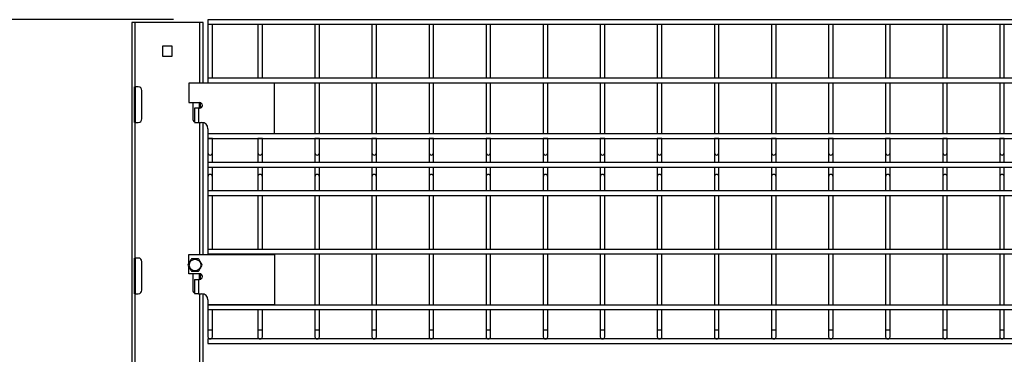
# Model space of a CAD drawing. Header units: inches. Extents: x 0.2 to 10.8, y 0.2 to 8.2.
# Tile 10 of 57: x 2.939 to 4.376, y 5.248 to 5.736. Entities that reach past the tile are written whole.
import ezdxf

# ---------------------------------------------------------------- set-up
doc = ezdxf.new("R2010")
doc.units = ezdxf.units.IN
doc.header["$MEASUREMENT"] = 0
doc.layers.add('DIMENSIONS', color=140, linetype='Continuous', lineweight=25)
doc.styles.add('SLDTEXTSTYLE0', font='TXT', dxfattribs={"width": 0.7})
doc.dimstyles.new('SLDDIMSTYLE1', dxfattribs={"dimtxt": 0.084961, "dimasz": 0.13, "dimexe": 0, "dimexo": 0.0625, "dimgap": 0.02124, "dimtad": 0, "dimtih": 1, "dimtoh": 1, "dimlfac": 24, "dimrnd": 1e-09, "dimzin": 4, "dimdsep": 46, "dimtxsty": 'SLDTEXTSTYLE0', "dimsah": 1, "dimcen": 0.09, "dimadec": 0, "dimazin": 1, "dimtfac": 1, "dimtofl": 0, "dimtmove": 0, "dimatfit": 3, "dimfxl": 0, "dimfrac": 2, "dimtolj": 1, "dimtzin": 12, "dimarcsym": 0})

# ---------------------------------------------------------------- blocks, each defined once
blk = doc.blocks.new('_D_1')
at = {"layer": 'DIMENSIONS'}
for p, q in [((3.1634, 5.7362), (2.106, 5.7362)), ((2.231, 5.7362), (2.231, 4.6949)), ((2.0341, 4.5409), (2.0055, 4.5409)), ((2.0055, 4.5409), (2.0055, 4.4058)), ((2.4279, 4.5409), (2.4564, 4.5409)), ((2.4564, 4.5409), (2.4564, 4.4058)), ((2.0055, 4.4058), (2.0341, 4.4058)), ((2.4564, 4.4058), (2.4279, 4.4058)), ((2.231, 1.7528), (2.231, 4.3868)), ((2.948, 1.7528), (2.106, 1.7528))]:
    blk.add_line(p, q, dxfattribs=at)
for points in [[(2.231, 5.7362), (2.211, 5.6062), (2.251, 5.6062)], [(2.231, 1.7528), (2.251, 1.8828), (2.211, 1.8828)]]:
    blk.add_solid(points, dxfattribs=at)
at = {"layer": 'DIMENSIONS', "char_height": 0.08333, "attachment_point": 1, "style": 'SLDTEXTSTYLE0'}
for s, insert in [('95.60', (2.0694, 4.6673)), ('2428.3', (2.0341, 4.5133))]:
    blk.add_mtext(s, dxfattribs=dict(at, insert=insert))

msp = doc.modelspace()

# ---------------------------------------------------------------- linework, layer by layer
for p, q in [((3.10216, 5.73193), (3.10216, 1.76839)), ((3.10716, 5.73193), (3.10216, 5.73193)), ((3.10716, 5.63818), (3.10716, 5.73193)), ((3.20132, 5.73193), (3.10716, 5.73193)), ((3.20632, 5.73193), (3.20132, 5.73193)), ((3.20132, 5.73193), (3.20132, 5.64339)), ((3.20632, 5.64339), (3.20632, 5.73193)), ((5.12632, 5.73616), (3.21341, 5.73616)), ((3.21341, 5.73616), (3.21341, 5.73283)), ((3.21341, 5.73283), (3.21341, 5.72949)), ((3.21341, 5.72949), (3.21341, 5.65074)), ((3.21341, 5.72949), (5.12632, 5.72949)), ((3.22007, 5.65074), (3.22007, 5.72949)), ((3.28632, 5.72949), (3.28632, 5.65074)), ((3.29299, 5.65074), (3.29299, 5.72949)), ((3.36966, 5.72949), (3.36966, 5.65074)), ((3.37632, 5.65074), (3.37632, 5.72949)), ((3.45299, 5.72949), (3.45299, 5.65074)), ((3.45966, 5.65074), (3.45966, 5.72949)), ((3.53632, 5.72949), (3.53632, 5.65074)), ((3.54299, 5.65074), (3.54299, 5.72949)), ((3.61966, 5.72949), (3.61966, 5.65074)), ((3.62632, 5.65074), (3.62632, 5.72949)), ((3.70299, 5.72949), (3.70299, 5.65074)), ((3.70966, 5.65074), (3.70966, 5.72949)), ((3.78632, 5.72949), (3.78632, 5.65074)), ((3.79299, 5.65074), (3.79299, 5.72949)), ((3.86966, 5.72949), (3.86966, 5.65074)), ((3.87632, 5.65074), (3.87632, 5.72949)), ((3.95299, 5.72949), (3.95299, 5.65074)), ((3.95966, 5.65074), (3.95966, 5.72949)), ((4.03632, 5.72949), (4.03632, 5.65074)), ((4.04299, 5.65074), (4.04299, 5.72949)), ((4.11966, 5.72949), (4.11966, 5.65074)), ((4.12632, 5.65074), (4.12632, 5.72949)), ((4.20299, 5.72949), (4.20299, 5.65074)), ((4.20966, 5.65074), (4.20966, 5.72949)), ((4.28632, 5.72949), (4.28632, 5.65074)), ((4.29299, 5.65074), (4.29299, 5.72949)), ((4.36966, 5.72949), (4.36966, 5.65074)), ((4.37632, 5.65074), (4.37632, 5.72949)), ((3.1614, 5.69742), (3.14708, 5.69742)), ((3.14708, 5.69742), (3.14708, 5.6831)), ((3.1614, 5.6831), (3.1614, 5.69742)), ((3.14708, 5.6831), (3.1614, 5.6831)), ((5.12632, 5.65074), (3.21341, 5.65074)), ((3.21341, 5.65074), (3.21341, 5.64741)), ((3.10632, 5.58609), (3.10632, 5.63818)), ((3.10632, 5.63818), (3.10716, 5.63818)), ((3.11174, 5.63818), (3.10716, 5.63818)), ((3.10716, 5.63818), (3.10716, 5.58609)), ((3.31053, 5.64339), (3.18553, 5.64339)), ((3.18553, 5.64339), (3.18553, 5.61526)), ((3.21341, 5.64741), (3.21341, 5.64408)), ((3.21341, 5.64408), (5.12632, 5.64408)), ((3.21341, 5.64408), (3.21341, 5.64339)), ((3.22007, 5.64339), (3.22007, 5.64408)), ((3.28632, 5.64408), (3.28632, 5.64339)), ((3.29299, 5.64339), (3.29299, 5.64408)), ((3.31053, 5.56984), (3.31053, 5.64339)), ((3.36966, 5.64408), (3.36966, 5.56949)), ((3.37632, 5.56949), (3.37632, 5.64408)), ((3.45299, 5.64408), (3.45299, 5.56949)), ((3.45966, 5.56949), (3.45966, 5.64408)), ((3.53632, 5.64408), (3.53632, 5.56949)), ((3.54299, 5.56949), (3.54299, 5.64408)), ((3.61966, 5.64408), (3.61966, 5.56949)), ((3.62632, 5.56949), (3.62632, 5.64408)), ((3.70299, 5.64408), (3.70299, 5.56949)), ((3.70966, 5.56949), (3.70966, 5.64408)), ((3.78632, 5.64408), (3.78632, 5.56949)), ((3.79299, 5.56949), (3.79299, 5.64408)), ((3.86966, 5.64408), (3.86966, 5.56949)), ((3.87632, 5.56949), (3.87632, 5.64408)), ((3.95299, 5.64408), (3.95299, 5.56949)), ((3.95966, 5.56949), (3.95966, 5.64408)), ((4.03632, 5.64408), (4.03632, 5.56949)), ((4.04299, 5.56949), (4.04299, 5.64408)), ((4.11966, 5.64408), (4.11966, 5.56949)), ((4.12632, 5.56949), (4.12632, 5.64408)), ((4.20299, 5.64408), (4.20299, 5.56949)), ((4.20966, 5.56949), (4.20966, 5.64408)), ((4.28632, 5.64408), (4.28632, 5.56949)), ((4.29299, 5.56949), (4.29299, 5.64408)), ((4.36966, 5.64408), (4.36966, 5.56949)), ((4.37632, 5.56949), (4.37632, 5.64408)), ((3.11716, 5.59151), (3.11716, 5.63276)), ((3.18553, 5.61526), (3.20132, 5.61526)), ((3.19132, 5.61526), (3.19132, 5.59151)), ((3.19395, 5.60693), (3.19395, 5.58687)), ((3.19953, 5.60693), (3.19395, 5.60693)), ((3.19953, 5.60693), (3.19953, 5.58609)), ((3.20132, 5.60693), (3.19953, 5.60693)), ((3.20132, 5.60693), (3.20132, 5.61526)), ((3.20216, 5.61518), (3.20216, 5.60701)), ((3.10716, 5.58609), (3.10632, 5.58609)), ((3.10716, 5.38818), (3.10716, 5.58609)), ((3.10716, 5.58609), (3.11174, 5.58609)), ((3.19396, 5.58609), (3.19953, 5.58609)), ((3.19953, 5.58609), (3.20432, 5.58609)), ((3.20132, 5.58609), (3.20132, 5.39339)), ((3.20632, 5.39339), (3.20632, 5.58587)), ((3.21341, 5.57701), (3.21341, 5.56984)), ((3.21341, 5.56984), (3.21341, 5.56949)), ((3.21341, 5.56984), (3.31053, 5.56984)), ((5.12632, 5.56949), (3.21341, 5.56949)), ((3.21341, 5.56949), (3.21341, 5.56616)), ((3.21341, 5.56616), (3.21341, 5.56283)), ((3.22007, 5.56949), (3.22007, 5.56984)), ((3.28632, 5.56984), (3.28632, 5.56949)), ((3.29299, 5.56949), (3.29299, 5.56984)), ((3.21341, 5.56283), (3.21341, 5.56262)), ((3.21341, 5.56283), (5.12632, 5.56283)), ((3.21341, 5.56262), (3.21341, 5.54187)), ((3.21674, 5.56262), (3.21341, 5.56262)), ((3.22007, 5.56262), (3.21674, 5.56262)), ((3.22007, 5.56262), (3.22007, 5.56283)), ((3.22007, 5.54187), (3.22007, 5.56262)), ((3.28632, 5.56283), (3.28632, 5.56262)), ((3.28632, 5.56262), (3.28632, 5.54187)), ((3.28966, 5.56262), (3.28632, 5.56262)), ((3.29299, 5.56262), (3.28966, 5.56262)), ((3.29299, 5.56262), (3.29299, 5.56283)), ((3.29299, 5.54187), (3.29299, 5.56262)), ((3.36966, 5.56283), (3.36966, 5.56262)), ((3.36966, 5.56262), (3.36966, 5.54187)), ((3.37299, 5.56262), (3.36966, 5.56262)), ((3.37632, 5.56262), (3.37299, 5.56262)), ((3.37632, 5.56262), (3.37632, 5.56283)), ((3.37632, 5.54187), (3.37632, 5.56262)), ((3.45299, 5.56283), (3.45299, 5.56262)), ((3.45299, 5.56262), (3.45299, 5.54187)), ((3.45632, 5.56262), (3.45299, 5.56262)), ((3.45966, 5.56262), (3.45632, 5.56262)), ((3.45966, 5.56262), (3.45966, 5.56283)), ((3.45966, 5.54187), (3.45966, 5.56262)), ((3.53632, 5.56283), (3.53632, 5.56262)), ((3.53632, 5.56262), (3.53632, 5.54187)), ((3.53966, 5.56262), (3.53632, 5.56262)), ((3.54299, 5.56262), (3.53966, 5.56262)), ((3.54299, 5.56262), (3.54299, 5.56283)), ((3.54299, 5.54187), (3.54299, 5.56262)), ((3.61966, 5.56283), (3.61966, 5.56262)), ((3.61966, 5.56262), (3.61966, 5.54187)), ((3.62299, 5.56262), (3.61966, 5.56262)), ((3.62632, 5.56262), (3.62299, 5.56262)), ((3.62632, 5.56262), (3.62632, 5.56283)), ((3.62632, 5.54187), (3.62632, 5.56262)), ((3.70299, 5.56283), (3.70299, 5.56262)), ((3.70299, 5.56262), (3.70299, 5.54187)), ((3.70632, 5.56262), (3.70299, 5.56262)), ((3.70966, 5.56262), (3.70632, 5.56262)), ((3.70966, 5.56262), (3.70966, 5.56283)), ((3.70966, 5.54187), (3.70966, 5.56262)), ((3.78632, 5.56283), (3.78632, 5.56262)), ((3.78632, 5.56262), (3.78632, 5.54187)), ((3.78966, 5.56262), (3.78632, 5.56262)), ((3.79299, 5.56262), (3.78966, 5.56262)), ((3.79299, 5.56262), (3.79299, 5.56283)), ((3.79299, 5.54187), (3.79299, 5.56262)), ((3.86966, 5.56283), (3.86966, 5.56262)), ((3.86966, 5.56262), (3.86966, 5.54187)), ((3.87299, 5.56262), (3.86966, 5.56262)), ((3.87632, 5.56262), (3.87299, 5.56262)), ((3.87632, 5.56262), (3.87632, 5.56283)), ((3.87632, 5.54187), (3.87632, 5.56262)), ((3.95299, 5.56283), (3.95299, 5.56262)), ((3.95299, 5.56262), (3.95299, 5.54187)), ((3.95632, 5.56262), (3.95299, 5.56262)), ((3.95966, 5.56262), (3.95632, 5.56262)), ((3.95966, 5.56262), (3.95966, 5.56283)), ((3.95966, 5.54187), (3.95966, 5.56262)), ((4.03632, 5.56283), (4.03632, 5.56262)), ((4.03632, 5.56262), (4.03632, 5.54187)), ((4.03966, 5.56262), (4.03632, 5.56262)), ((4.04299, 5.56262), (4.03966, 5.56262)), ((4.04299, 5.56262), (4.04299, 5.56283)), ((4.04299, 5.54187), (4.04299, 5.56262)), ((4.11966, 5.56283), (4.11966, 5.56262)), ((4.11966, 5.56262), (4.11966, 5.54187)), ((4.12299, 5.56262), (4.11966, 5.56262)), ((4.12632, 5.56262), (4.12299, 5.56262)), ((4.12632, 5.56262), (4.12632, 5.56283)), ((4.12632, 5.54187), (4.12632, 5.56262)), ((4.20299, 5.56283), (4.20299, 5.56262)), ((4.20299, 5.56262), (4.20299, 5.54187)), ((4.20632, 5.56262), (4.20299, 5.56262)), ((4.20966, 5.56262), (4.20632, 5.56262)), ((4.20966, 5.56262), (4.20966, 5.56283)), ((4.20966, 5.54187), (4.20966, 5.56262)), ((4.28632, 5.56283), (4.28632, 5.56262)), ((4.28632, 5.56262), (4.28632, 5.54187)), ((4.28966, 5.56262), (4.28632, 5.56262)), ((4.29299, 5.56262), (4.28966, 5.56262)), ((4.29299, 5.56262), (4.29299, 5.56283)), ((4.29299, 5.54187), (4.29299, 5.56262)), ((4.36966, 5.56283), (4.36966, 5.56262)), ((4.36966, 5.56262), (4.36966, 5.54187)), ((4.37299, 5.56262), (4.36966, 5.56262)), ((4.37632, 5.56262), (4.37299, 5.56262)), ((4.37632, 5.56262), (4.37632, 5.56283)), ((4.37632, 5.54187), (4.37632, 5.56262)), ((3.21341, 5.54187), (3.21341, 5.5277)), ((3.22007, 5.5277), (3.22007, 5.54187)), ((3.28632, 5.54187), (3.28632, 5.5277)), ((3.29299, 5.5277), (3.29299, 5.54187)), ((3.36966, 5.54187), (3.36966, 5.5277)), ((3.37632, 5.5277), (3.37632, 5.54187)), ((3.45299, 5.54187), (3.45299, 5.5277)), ((3.45966, 5.5277), (3.45966, 5.54187)), ((3.53632, 5.54187), (3.53632, 5.5277)), ((3.54299, 5.5277), (3.54299, 5.54187)), ((3.61966, 5.54187), (3.61966, 5.5277)), ((3.62632, 5.5277), (3.62632, 5.54187)), ((3.70299, 5.54187), (3.70299, 5.5277)), ((3.70966, 5.5277), (3.70966, 5.54187)), ((3.78632, 5.54187), (3.78632, 5.5277)), ((3.79299, 5.5277), (3.79299, 5.54187)), ((3.86966, 5.54187), (3.86966, 5.5277)), ((3.87632, 5.5277), (3.87632, 5.54187)), ((3.95299, 5.54187), (3.95299, 5.5277)), ((3.95966, 5.5277), (3.95966, 5.54187)), ((4.03632, 5.54187), (4.03632, 5.5277)), ((4.04299, 5.5277), (4.04299, 5.54187)), ((4.11966, 5.54187), (4.11966, 5.5277)), ((4.12632, 5.5277), (4.12632, 5.54187)), ((4.20299, 5.54187), (4.20299, 5.5277)), ((4.20966, 5.5277), (4.20966, 5.54187)), ((4.28632, 5.54187), (4.28632, 5.5277)), ((4.29299, 5.5277), (4.29299, 5.54187)), ((4.36966, 5.54187), (4.36966, 5.5277)), ((4.37632, 5.5277), (4.37632, 5.54187)), ((5.12632, 5.5277), (3.21341, 5.5277)), ((3.21341, 5.5277), (3.21341, 5.52437)), ((3.21341, 5.52437), (3.21341, 5.52103)), ((3.21341, 5.52103), (3.21341, 5.50687)), ((3.21341, 5.52103), (5.12632, 5.52103)), ((3.22007, 5.50687), (3.22007, 5.52103)), ((3.28632, 5.52103), (3.28632, 5.50687)), ((3.29299, 5.50687), (3.29299, 5.52103)), ((3.36966, 5.52103), (3.36966, 5.50687)), ((3.37632, 5.50687), (3.37632, 5.52103)), ((3.45299, 5.52103), (3.45299, 5.50687)), ((3.45966, 5.50687), (3.45966, 5.52103)), ((3.53632, 5.52103), (3.53632, 5.50687)), ((3.54299, 5.50687), (3.54299, 5.52103)), ((3.61966, 5.52103), (3.61966, 5.50687)), ((3.62632, 5.50687), (3.62632, 5.52103)), ((3.70299, 5.52103), (3.70299, 5.50687)), ((3.70966, 5.50687), (3.70966, 5.52103)), ((3.78632, 5.52103), (3.78632, 5.50687)), ((3.79299, 5.50687), (3.79299, 5.52103)), ((3.86966, 5.52103), (3.86966, 5.50687)), ((3.87632, 5.50687), (3.87632, 5.52103)), ((3.95299, 5.52103), (3.95299, 5.50687)), ((3.95966, 5.50687), (3.95966, 5.52103)), ((4.03632, 5.52103), (4.03632, 5.50687)), ((4.04299, 5.50687), (4.04299, 5.52103)), ((4.11966, 5.52103), (4.11966, 5.50687)), ((4.12632, 5.50687), (4.12632, 5.52103)), ((4.20299, 5.52103), (4.20299, 5.50687)), ((4.20966, 5.50687), (4.20966, 5.52103)), ((4.28632, 5.52103), (4.28632, 5.50687)), ((4.29299, 5.50687), (4.29299, 5.52103)), ((4.36966, 5.52103), (4.36966, 5.50687)), ((4.37632, 5.50687), (4.37632, 5.52103)), ((3.21341, 5.50687), (3.21341, 5.48612)), ((3.22007, 5.48612), (3.22007, 5.50687)), ((3.28632, 5.50687), (3.28632, 5.48612)), ((3.29299, 5.48612), (3.29299, 5.50687)), ((3.36966, 5.50687), (3.36966, 5.48612)), ((3.37632, 5.48612), (3.37632, 5.50687)), ((3.45299, 5.50687), (3.45299, 5.48612)), ((3.45966, 5.48612), (3.45966, 5.50687)), ((3.53632, 5.50687), (3.53632, 5.48612)), ((3.54299, 5.48612), (3.54299, 5.50687)), ((3.61966, 5.50687), (3.61966, 5.48612)), ((3.62632, 5.48612), (3.62632, 5.50687)), ((3.70299, 5.50687), (3.70299, 5.48612)), ((3.70966, 5.48612), (3.70966, 5.50687)), ((3.78632, 5.50687), (3.78632, 5.48612)), ((3.79299, 5.48612), (3.79299, 5.50687)), ((3.86966, 5.50687), (3.86966, 5.48612)), ((3.87632, 5.48612), (3.87632, 5.50687)), ((3.95299, 5.50687), (3.95299, 5.48612)), ((3.95966, 5.48612), (3.95966, 5.50687)), ((4.03632, 5.50687), (4.03632, 5.48612)), ((4.04299, 5.48612), (4.04299, 5.50687)), ((4.11966, 5.50687), (4.11966, 5.48612)), ((4.12632, 5.48612), (4.12632, 5.50687)), ((4.20299, 5.50687), (4.20299, 5.48612)), ((4.20966, 5.48612), (4.20966, 5.50687)), ((4.28632, 5.50687), (4.28632, 5.48612)), ((4.29299, 5.48612), (4.29299, 5.50687)), ((4.36966, 5.50687), (4.36966, 5.48612)), ((4.37632, 5.48612), (4.37632, 5.50687)), ((5.12632, 5.48616), (3.21341, 5.48616)), ((3.21341, 5.48616), (3.21341, 5.48283)), ((3.21341, 5.48283), (3.21341, 5.47949)), ((3.21341, 5.47949), (5.12632, 5.47949)), ((3.21341, 5.47949), (3.21341, 5.40074)), ((3.22007, 5.40074), (3.22007, 5.47949)), ((3.28632, 5.47949), (3.28632, 5.40074)), ((3.29299, 5.40074), (3.29299, 5.47949)), ((3.36966, 5.47949), (3.36966, 5.40074)), ((3.37632, 5.40074), (3.37632, 5.47949)), ((3.45299, 5.47949), (3.45299, 5.40074)), ((3.45966, 5.40074), (3.45966, 5.47949)), ((3.53632, 5.47949), (3.53632, 5.40074)), ((3.54299, 5.40074), (3.54299, 5.47949)), ((3.61966, 5.47949), (3.61966, 5.40074)), ((3.62632, 5.40074), (3.62632, 5.47949)), ((3.70299, 5.47949), (3.70299, 5.40074)), ((3.70966, 5.40074), (3.70966, 5.47949)), ((3.78632, 5.47949), (3.78632, 5.40074)), ((3.79299, 5.40074), (3.79299, 5.47949)), ((3.86966, 5.47949), (3.86966, 5.40074)), ((3.87632, 5.40074), (3.87632, 5.47949)), ((3.95299, 5.47949), (3.95299, 5.40074)), ((3.95966, 5.40074), (3.95966, 5.47949)), ((4.03632, 5.47949), (4.03632, 5.40074)), ((4.04299, 5.40074), (4.04299, 5.47949)), ((4.11966, 5.47949), (4.11966, 5.40074)), ((4.12632, 5.40074), (4.12632, 5.47949)), ((4.20299, 5.47949), (4.20299, 5.40074)), ((4.20966, 5.40074), (4.20966, 5.47949)), ((4.28632, 5.47949), (4.28632, 5.40074)), ((4.29299, 5.40074), (4.29299, 5.47949)), ((4.36966, 5.47949), (4.36966, 5.40074)), ((4.37632, 5.40074), (4.37632, 5.47949)), ((3.18553, 5.38032), (3.18553, 5.39339)), ((3.18553, 5.39339), (3.31053, 5.39339)), ((5.12632, 5.40074), (3.21341, 5.40074)), ((3.21341, 5.40074), (3.21341, 5.39741)), ((3.21341, 5.39741), (3.21341, 5.39408)), ((3.21341, 5.39408), (3.21341, 5.39339)), ((3.21341, 5.39408), (5.12632, 5.39408)), ((3.22007, 5.39339), (3.22007, 5.39408)), ((3.28632, 5.39408), (3.28632, 5.39339)), ((3.29299, 5.39339), (3.29299, 5.39408)), ((3.31053, 5.39339), (3.31053, 5.31984)), ((3.36966, 5.39408), (3.36966, 5.31949)), ((3.37632, 5.31949), (3.37632, 5.39408)), ((3.45299, 5.39408), (3.45299, 5.31949)), ((3.45966, 5.31949), (3.45966, 5.39408)), ((3.53632, 5.39408), (3.53632, 5.31949)), ((3.54299, 5.31949), (3.54299, 5.39408)), ((3.61966, 5.39408), (3.61966, 5.31949)), ((3.62632, 5.31949), (3.62632, 5.39408)), ((3.70299, 5.39408), (3.70299, 5.31949)), ((3.70966, 5.31949), (3.70966, 5.39408)), ((3.78632, 5.39408), (3.78632, 5.31949)), ((3.79299, 5.31949), (3.79299, 5.39408)), ((3.86966, 5.39408), (3.86966, 5.31949)), ((3.87632, 5.31949), (3.87632, 5.39408)), ((3.95299, 5.39408), (3.95299, 5.31949)), ((3.95966, 5.31949), (3.95966, 5.39408)), ((4.03632, 5.39408), (4.03632, 5.31949)), ((4.04299, 5.31949), (4.04299, 5.39408)), ((4.11966, 5.39408), (4.11966, 5.31949)), ((4.12632, 5.31949), (4.12632, 5.39408)), ((4.20299, 5.39408), (4.20299, 5.31949)), ((4.20966, 5.31949), (4.20966, 5.39408)), ((4.28632, 5.39408), (4.28632, 5.31949)), ((4.29299, 5.31949), (4.29299, 5.39408)), ((4.36966, 5.39408), (4.36966, 5.31949)), ((4.37632, 5.31949), (4.37632, 5.39408)), ((3.10632, 5.33609), (3.10632, 5.38818)), ((3.10632, 5.38818), (3.10716, 5.38818)), ((3.11174, 5.38818), (3.10716, 5.38818)), ((3.10716, 5.38818), (3.10716, 5.33609)), ((3.11716, 5.34151), (3.11716, 5.38276)), ((3.18553, 5.36526), (3.18553, 5.37562)), ((3.20132, 5.36526), (3.18553, 5.36526)), ((3.19132, 5.36526), (3.19132, 5.34151)), ((3.20132, 5.35693), (3.20132, 5.36526)), ((3.20216, 5.36518), (3.20216, 5.35701)), ((3.19395, 5.35693), (3.19395, 5.33687)), ((3.19395, 5.35693), (3.19953, 5.35693)), ((3.19953, 5.35693), (3.19953, 5.33609)), ((3.19953, 5.35693), (3.20132, 5.35693)), ((3.10716, 5.33609), (3.10632, 5.33609)), ((3.10716, 4.88818), (3.10716, 5.33609)), ((3.10716, 5.33609), (3.11174, 5.33609)), ((3.19953, 5.33609), (3.19396, 5.33609)), ((3.19953, 5.33609), (3.20432, 5.33609)), ((3.20132, 5.33609), (3.20132, 4.88818)), ((3.20632, 3.40876), (3.20632, 5.33587)), ((3.21341, 5.32701), (3.21341, 5.31984)), ((3.21341, 5.31984), (3.21341, 5.31949)), ((3.31053, 5.31984), (3.21341, 5.31984)), ((5.12632, 5.31949), (3.21341, 5.31949)), ((3.21341, 5.31949), (3.21341, 5.31616)), ((3.22007, 5.31949), (3.22007, 5.31984)), ((3.28632, 5.31984), (3.28632, 5.31949)), ((3.29299, 5.31949), (3.29299, 5.31984)), ((3.21341, 5.31616), (3.21341, 5.31283)), ((3.21341, 5.31283), (5.12632, 5.31283)), ((3.21341, 5.31283), (3.21341, 5.28333)), ((3.22007, 5.28333), (3.22007, 5.31283)), ((3.28632, 5.31283), (3.28632, 5.28333)), ((3.29299, 5.28333), (3.29299, 5.31283)), ((3.36966, 5.31283), (3.36966, 5.28333)), ((3.37632, 5.28333), (3.37632, 5.31283)), ((3.45299, 5.31283), (3.45299, 5.28333)), ((3.45966, 5.28333), (3.45966, 5.31283)), ((3.53632, 5.31283), (3.53632, 5.28333)), ((3.54299, 5.28333), (3.54299, 5.31283)), ((3.61966, 5.31283), (3.61966, 5.28333)), ((3.62632, 5.28333), (3.62632, 5.31283)), ((3.70299, 5.31283), (3.70299, 5.28333)), ((3.70966, 5.28333), (3.70966, 5.31283)), ((3.78632, 5.31283), (3.78632, 5.28333)), ((3.79299, 5.28333), (3.79299, 5.31283)), ((3.86966, 5.31283), (3.86966, 5.28333)), ((3.87632, 5.28333), (3.87632, 5.31283)), ((3.95299, 5.31283), (3.95299, 5.28333)), ((3.95966, 5.28333), (3.95966, 5.31283)), ((4.03632, 5.31283), (4.03632, 5.28333)), ((4.04299, 5.28333), (4.04299, 5.31283)), ((4.11966, 5.31283), (4.11966, 5.28333)), ((4.12632, 5.28333), (4.12632, 5.31283)), ((4.20299, 5.31283), (4.20299, 5.28333)), ((4.20966, 5.28333), (4.20966, 5.31283)), ((4.28632, 5.31283), (4.28632, 5.28333)), ((4.29299, 5.28333), (4.29299, 5.31283)), ((4.36966, 5.31283), (4.36966, 5.28333)), ((4.37632, 5.28333), (4.37632, 5.31283)), ((3.21341, 5.28333), (3.21341, 5.27333)), ((3.21341, 5.28333), (3.22007, 5.28333)), ((3.22007, 5.27333), (3.22007, 5.28333)), ((3.28632, 5.28333), (3.28632, 5.27333)), ((3.28632, 5.28333), (3.29299, 5.28333)), ((3.29299, 5.27333), (3.29299, 5.28333)), ((3.36966, 5.28333), (3.36966, 5.27333)), ((3.36966, 5.28333), (3.37632, 5.28333)), ((3.37632, 5.27333), (3.37632, 5.28333)), ((3.45299, 5.28333), (3.45299, 5.27333)), ((3.45299, 5.28333), (3.45966, 5.28333)), ((3.45966, 5.27333), (3.45966, 5.28333)), ((3.53632, 5.28333), (3.53632, 5.27333)), ((3.53632, 5.28333), (3.54299, 5.28333)), ((3.54299, 5.27333), (3.54299, 5.28333)), ((3.61966, 5.28333), (3.61966, 5.27333)), ((3.61966, 5.28333), (3.62632, 5.28333)), ((3.62632, 5.27333), (3.62632, 5.28333)), ((3.70299, 5.28333), (3.70299, 5.27333)), ((3.70299, 5.28333), (3.70966, 5.28333)), ((3.70966, 5.27333), (3.70966, 5.28333)), ((3.78632, 5.28333), (3.78632, 5.27333)), ((3.78632, 5.28333), (3.79299, 5.28333)), ((3.79299, 5.27333), (3.79299, 5.28333)), ((3.86966, 5.28333), (3.86966, 5.27333)), ((3.86966, 5.28333), (3.87632, 5.28333)), ((3.87632, 5.27333), (3.87632, 5.28333)), ((3.95299, 5.28333), (3.95299, 5.27333)), ((3.95299, 5.28333), (3.95966, 5.28333)), ((3.95966, 5.27333), (3.95966, 5.28333)), ((4.03632, 5.28333), (4.03632, 5.27333)), ((4.03632, 5.28333), (4.04299, 5.28333)), ((4.04299, 5.27333), (4.04299, 5.28333)), ((4.11966, 5.28333), (4.11966, 5.27333)), ((4.11966, 5.28333), (4.12632, 5.28333)), ((4.12632, 5.27333), (4.12632, 5.28333)), ((4.20299, 5.28333), (4.20299, 5.27333)), ((4.20299, 5.28333), (4.20966, 5.28333)), ((4.20966, 5.27333), (4.20966, 5.28333)), ((4.28632, 5.28333), (4.28632, 5.27333)), ((4.28632, 5.28333), (4.29299, 5.28333)), ((4.29299, 5.27333), (4.29299, 5.28333)), ((4.36966, 5.28333), (4.36966, 5.27333)), ((4.36966, 5.28333), (4.37632, 5.28333)), ((4.37632, 5.27333), (4.37632, 5.28333)), ((5.12632, 5.26999), (3.21341, 5.26999)), ((3.21341, 5.26999), (3.21341, 5.26666)), ((3.21341, 5.26666), (3.21341, 5.26333)), ((3.21341, 5.26333), (5.12632, 5.26333))]:
    msp.add_line(p, q)
msp.add_circle((3.1947, 5.37797), 0.00846)
for centre, radius, start, end in [((3.11174, 5.63276), 0.00542, 0, 90), ((3.20132, 5.61109), 0.00417, 270, 90), ((3.11174, 5.59151), 0.00542, 270, 0), ((3.19674, 5.59151), 0.00542, 180, 238.97683), ((3.20432, 5.57701), 0.00908, 0, 90), ((3.21674, 5.54187), 0.00333, 180, 0), ((3.28966, 5.54187), 0.00333, 180, 0), ((3.37299, 5.54187), 0.00333, 180, 0), ((3.45632, 5.54187), 0.00333, 180, 0), ((3.53966, 5.54187), 0.00333, 180, 0), ((3.62299, 5.54187), 0.00333, 180, 0), ((3.70632, 5.54187), 0.00333, 180, 0), ((3.78966, 5.54187), 0.00333, 180, 0), ((3.87299, 5.54187), 0.00333, 180, 0), ((3.95632, 5.54187), 0.00333, 180, 0), ((4.03966, 5.54187), 0.00333, 180, 0), ((4.12299, 5.54187), 0.00333, 180, 0), ((4.20632, 5.54187), 0.00333, 180, 0), ((4.28966, 5.54187), 0.00333, 180, 0), ((4.37299, 5.54187), 0.00333, 180, 0), ((3.21674, 5.50687), 0.00333, 90, 180), ((3.21674, 5.50687), 0.00333, 0, 90), ((3.28966, 5.50687), 0.00333, 90, 180), ((3.28966, 5.50687), 0.00333, 0, 90), ((3.37299, 5.50687), 0.00333, 90, 180), ((3.37299, 5.50687), 0.00333, 0, 90), ((3.45632, 5.50687), 0.00333, 90, 180), ((3.45632, 5.50687), 0.00333, 0, 90), ((3.53966, 5.50687), 0.00333, 90, 180), ((3.53966, 5.50687), 0.00333, 0, 90), ((3.62299, 5.50687), 0.00333, 90, 180), ((3.62299, 5.50687), 0.00333, 0, 90), ((3.70632, 5.50687), 0.00333, 90, 180), ((3.70632, 5.50687), 0.00333, 0, 90), ((3.78966, 5.50687), 0.00333, 90, 180), ((3.78966, 5.50687), 0.00333, 0, 90), ((3.87299, 5.50687), 0.00333, 90, 180), ((3.87299, 5.50687), 0.00333, 0, 90), ((3.95632, 5.50687), 0.00333, 90, 180), ((3.95632, 5.50687), 0.00333, 0, 90), ((4.03966, 5.50687), 0.00333, 90, 180), ((4.03966, 5.50687), 0.00333, 0, 90), ((4.12299, 5.50687), 0.00333, 90, 180), ((4.12299, 5.50687), 0.00333, 0, 90), ((4.20632, 5.50687), 0.00333, 90, 180), ((4.20632, 5.50687), 0.00333, 0, 90), ((4.28966, 5.50687), 0.00333, 90, 180), ((4.28966, 5.50687), 0.00333, 0, 90), ((4.37299, 5.50687), 0.00333, 90, 180), ((4.37299, 5.50687), 0.00333, 0, 90), ((3.11174, 5.38276), 0.00542, 0, 90), ((3.20132, 5.36109), 0.00417, 270, 90), ((3.11174, 5.34151), 0.00542, 270, 0), ((3.19674, 5.34151), 0.00542, 180, 238.97683), ((3.20432, 5.32701), 0.00908, 0, 90), ((3.21674, 5.27333), 0.00333, 180, 0), ((3.28966, 5.27333), 0.00333, 180, 0), ((3.37299, 5.27333), 0.00333, 180, 0), ((3.45632, 5.27333), 0.00333, 180, 0), ((3.53966, 5.27333), 0.00333, 180, 0), ((3.62299, 5.27333), 0.00333, 180, 0), ((3.70632, 5.27333), 0.00333, 180, 0), ((3.78966, 5.27333), 0.00333, 180, 0), ((3.87299, 5.27333), 0.00333, 180, 0), ((3.95632, 5.27333), 0.00333, 180, 0), ((4.03966, 5.27333), 0.00333, 180, 0), ((4.12299, 5.27333), 0.00333, 180, 0), ((4.20632, 5.27333), 0.00333, 180, 0), ((4.28966, 5.27333), 0.00333, 180, 0), ((4.37299, 5.27333), 0.00333, 180, 0)]:
    msp.add_arc(centre, radius, start, end)
for points in [[(3.18944, 5.38708), (3.18858, 5.3856), (3.18771, 5.38409), (3.18659, 5.38215), (3.18636, 5.38176), (3.18592, 5.38099), (3.1857, 5.38061), (3.18504, 5.37947), (3.1846, 5.37871), (3.18417, 5.37797)], [(3.18417, 5.37797), (3.18503, 5.37648), (3.18591, 5.37497), (3.18702, 5.37303), (3.18725, 5.37264), (3.18769, 5.37187), (3.18791, 5.37149), (3.18857, 5.37035), (3.18901, 5.3696), (3.18944, 5.36885)], [(3.19996, 5.38708), (3.19824, 5.38708), (3.1965, 5.38708), (3.19426, 5.38708), (3.19381, 5.38708), (3.19292, 5.38708), (3.19248, 5.38708), (3.19116, 5.38708), (3.1903, 5.38708), (3.18944, 5.38708)], [(3.20522, 5.37797), (3.20436, 5.37946), (3.20349, 5.38097), (3.20237, 5.38291), (3.20215, 5.38329), (3.2017, 5.38406), (3.20148, 5.38445), (3.20083, 5.38559), (3.20039, 5.38634), (3.19996, 5.38708)], [(3.19996, 5.36885), (3.20082, 5.37034), (3.20169, 5.37185), (3.20281, 5.37379), (3.20304, 5.37418), (3.20348, 5.37495), (3.2037, 5.37533), (3.20436, 5.37647), (3.20479, 5.37722), (3.20522, 5.37797)], [(3.18944, 5.36885), (3.19115, 5.36885), (3.1929, 5.36885), (3.19514, 5.36885), (3.19559, 5.36885), (3.19647, 5.36885), (3.19692, 5.36885), (3.19823, 5.36885), (3.1991, 5.36885), (3.19996, 5.36885)]]:
    msp.add_open_spline(points, degree=3, knots=[0, 0, 0, 0, 0.5, 0.5, 0.625, 0.625, 0.75, 0.75, 1, 1, 1, 1])

# ---------------------------------------------------------------- dimensions: what is measured, and where the dimension line sits
at = {"layer": 'DIMENSIONS'}
dim = msp.add_linear_dim(base=(2.23097, 1.75276), p1=(3.21341, 5.73616), p2=(2.99799, 1.75276), angle=90, dimstyle='SLDDIMSTYLE1', dxfattribs=at)
dim.commit()
dim.dimension.update_dxf_attribs({"geometry": '_D_1', "text_midpoint": (2.23097, 4.54088), "dimtype": 160})

doc.saveas('drawing.dxf')
